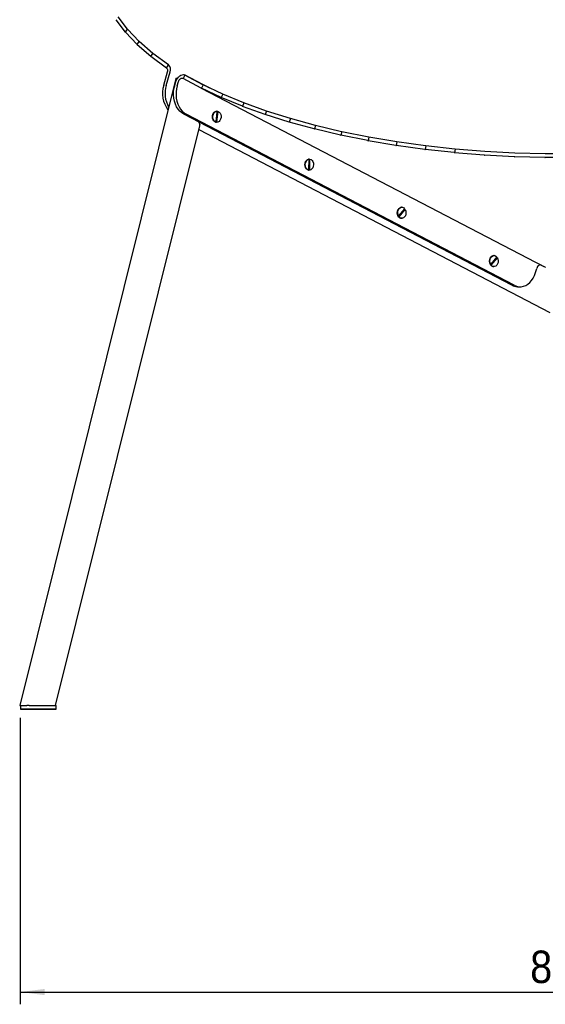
# Model space of a CAD drawing. Header units: millimetres. Extents: x 50 to 4150, y 50 to 2920.
# Tile 4 of 21: x 893 to 1321, y 1545 to 2348. Entities that reach past the tile are written whole.
import ezdxf

# ---------------------------------------------------------------- set-up
doc = ezdxf.new("R2010")
doc.units = ezdxf.units.MM
doc.header["$LTSCALE"] = 10
doc.linetypes.add('SLD-Solido', pattern=[0])
doc.layers.add('QUOTE', color=1, linetype='SLD-Solido')
doc.styles.add('SLDTEXTSTYLE0', font='GOTHIC.TTF', dxfattribs={"width": 0.913})
doc.dimstyles.new('SLDDIMSTYLE0', dxfattribs={"dimtxt": 26.458333, "dimasz": 20, "dimexe": 0, "dimexo": 0.0625, "dimgap": 6.614583, "dimtad": 1, "dimdec": 1, "dimrnd": 1e-09, "dimzin": 12, "dimdsep": 46, "dimtxsty": 'SLDTEXTSTYLE0', "dimsah": 1, "dimcen": 0.09, "dimadec": 0, "dimazin": 3, "dimtfac": 1, "dimtdec": 1, "dimtofl": 0, "dimtmove": 0, "dimatfit": 3, "dimfxl": 1, "dimfrac": 2, "dimtolj": 1, "dimtzin": 12, "dimarcsym": 0})

# ---------------------------------------------------------------- blocks, each defined once
blk = doc.blocks.new('_D')
at = {"layer": 'QUOTE', "transparency": 16777216}
for p, q in [((893.49, 1778.92), (893.49, 1545.2)), ((1774.42, 1778.92), (1774.42, 1545.2)), ((893.49, 1555.2), (1774.42, 1555.2))]:
    blk.add_line(p, q, dxfattribs=at)
for points in [[(893.49, 1555.2), (913.49, 1552.7), (913.49, 1557.7)], [(1774.42, 1555.2), (1754.42, 1557.7), (1754.42, 1552.7)]]:
    blk.add_solid(points, dxfattribs=at)
at = {"layer": 'QUOTE', "transparency": 16777216, "insert": (1309.13, 1588.99), "char_height": 26.458, "attachment_point": 1, "rotation": 0.00004, "style": 'SLDTEXTSTYLE0'}
blk.add_mtext('880,9', dxfattribs=at)

msp = doc.modelspace()

# ---------------------------------------------------------------- linework, layer by layer
for p, q in [((979.388655, 2337.841865), (971.860385, 2348.047611)), ((981.068225, 2340.272316), (973.539955, 2350.478062)), ((979.388655, 2337.841865), (981.068225, 2340.272316)), ((988.805806, 2327.779162), (979.472571, 2337.742402)), ((990.444031, 2330.258152), (981.110796, 2340.221392)), ((988.805806, 2327.779162), (990.444031, 2330.258152)), ((1001.585722, 2320.539181), (990.49555, 2330.208625)), ((999.997338, 2318.012926), (988.907166, 2327.682369)), ((999.997338, 2318.012926), (1001.585722, 2320.539181)), ((1014.46821, 2311.141889), (1001.645904, 2320.491308)), ((1012.93787, 2308.569893), (1000.115563, 2317.919311)), ((1010.536603, 2294.535229), (1013.720856, 2305.626274)), ((1012.559174, 2294.520644), (1015.743427, 2305.61169)), ((1012.93787, 2308.569893), (1014.46821, 2311.141889)), ((1013.195811, 2308.385294), (1012.93787, 2308.569893)), ((1014.726152, 2310.95729), (1014.46821, 2311.141889)), ((1020.32391, 2299.963943), (893.23582, 1788.916768)), ((1019.50646, 2294.207569), (1020.491139, 2297.563054)), ((1020.655836, 2300.284111), (1021.785377, 2300.284275)), ((1020.655848, 2300.284111), (1021.785377, 2300.284275)), ((1021.521954, 2294.169824), (1022.506633, 2297.525309)), ((1026.154293, 2300.312767), (1026.431454, 2300.162592)), ((1027.83564, 2302.813579), (1026.431454, 2300.162592)), ((1041.155159, 2292.205998), (1026.431454, 2300.162592)), ((1027.558479, 2302.963754), (1027.83564, 2302.813579)), ((1048.163592, 2292.213253), (1027.558479, 2302.963754)), ((1042.559345, 2294.856985), (1027.83564, 2302.813579)), ((1041.193613, 2292.185596), (1320.264734, 2146.84706)), ((1042.636788, 2294.817927), (1041.302656, 2292.131649)), ((1057.274016, 2284.604664), (1041.302656, 2292.131649)), ((1058.608147, 2287.290942), (1042.636788, 2294.817927)), ((1058.692038, 2287.253976), (1057.434269, 2284.534239)), ((1074.619512, 2277.4502), (1057.434269, 2284.534239)), ((1075.877282, 2280.169937), (1058.692038, 2287.253976)), ((1075.96726, 2280.135238), (1074.791828, 2277.384044)), ((1094.290171, 2273.525549), (1075.96726, 2280.135238)), ((1054.187147, 2273.41684), (1053.051505, 2264.588729)), ((1053.173344, 2264.938132), (1054.181126, 2272.772303)), ((1054.068456, 2273.421921), (1053.73254, 2273.428212)), ((1053.781245, 2264.428581), (1054.916887, 2273.256691)), ((1054.107814, 2272.800135), (1054.181126, 2272.772303)), ((1054.181126, 2272.772303), (1054.580972, 2273.262982)), ((1054.182212, 2273.378476), (1054.543027, 2273.276998)), ((1054.580972, 2273.262982), (1054.916887, 2273.256691)), ((1093.114739, 2270.774354), (1074.791828, 2277.384044)), ((1094.385845, 2273.493282), (1093.29836, 2270.71279)), ((1113.765164, 2267.387242), (1094.385845, 2273.493282)), ((1294.181637, 2131.528743), (1026.964934, 2270.946238)), ((1296.197131, 2131.490998), (1028.980428, 2270.908493)), ((1039.096782, 2264.616574), (1039.874037, 2262.373745)), ((1052.715589, 2264.59502), (1053.051505, 2264.588729)), ((1053.173344, 2264.938132), (1053.097094, 2264.943123)), ((1053.44533, 2264.434872), (1053.173344, 2264.938132)), ((1053.781245, 2264.428581), (1053.44533, 2264.434872)), ((1053.564021, 2264.42979), (1053.44533, 2264.434872)), ((1053.564021, 2264.42979), (1053.899937, 2264.423499)), ((1112.677679, 2264.606749), (1093.29836, 2270.71279)), ((1113.866114, 2267.357562), (1112.871788, 2264.55008)), ((1133.221575, 2258.974756), (1112.871788, 2264.55008)), ((1134.215901, 2261.782237), (1113.866114, 2267.357562)), ((922.49243, 1788.931086), (1039.983461, 2261.386529)), ((1039.241877, 2258.404469), (1325.29962, 2109.329615)), ((1134.32168, 2261.755284), (1133.425298, 2258.923262)), ((1154.655313, 2253.903367), (1133.425298, 2258.923262)), ((1155.551695, 2256.73539), (1134.32168, 2261.755284)), ((1155.66183, 2256.711294), (1154.867721, 2253.857305)), ((1177.677933, 2252.269081), (1155.66183, 2256.711294)), ((1176.883823, 2249.415092), (1154.867721, 2253.857305)), ((1177.791931, 2252.247958), (1177.103941, 2249.374692)), ((1199.808507, 2245.529851), (1177.103941, 2249.374692)), ((1200.496497, 2248.403117), (1177.791931, 2252.247958)), ((1200.613844, 2248.385068), (1200.035315, 2245.495315)), ((1223.906201, 2245.154641), (1200.613844, 2248.385068)), ((1223.327672, 2242.264889), (1200.035315, 2245.495315)), ((1224.026365, 2245.139753), (1223.560115, 2242.236391)), ((1247.336984, 2239.634698), (1223.560115, 2242.236391)), ((1247.803234, 2242.53806), (1224.026365, 2245.139753)), ((1247.925669, 2242.526405), (1247.573973, 2239.612382)), ((1272.081625, 2240.564978), (1247.925669, 2242.526405)), ((1296.633713, 2239.244144), (1272.205775, 2240.556612)), ((1128.96741, 2234.321482), (1128.631495, 2234.327773)), ((1128.96741, 2234.321482), (1128.855555, 2225.378052)), ((1128.930619, 2225.888624), (1129.029881, 2233.825131)), ((1128.961341, 2233.836222), (1129.029881, 2233.825131)), ((1129.029881, 2233.825131), (1129.372093, 2234.322302)), ((1129.372093, 2234.322302), (1129.708009, 2234.316011)), ((1129.596154, 2225.372581), (1129.708009, 2234.316011)), ((1271.729929, 2237.650955), (1247.573973, 2239.612382)), ((1296.398289, 2236.322465), (1271.97035, 2237.634933)), ((1321.232621, 2235.655128), (1296.64101, 2236.31282)), ((1321.350622, 2238.581416), (1296.759011, 2239.239108)), ((1346.122745, 2238.579735), (1321.476495, 2238.579735)), ((1346.122745, 2235.651908), (1321.476495, 2235.651908)), ((1128.519639, 2225.384343), (1128.855555, 2225.378052)), ((1128.930619, 2225.888624), (1128.861815, 2225.878548)), ((1129.260238, 2225.378872), (1128.930619, 2225.888624)), ((1129.596154, 2225.372581), (1129.260238, 2225.378872)), ((1206.884179, 2193.942578), (1201.90399, 2188.036536)), ((1201.995375, 2187.6229), (1206.414854, 2192.863992)), ((1202.38921, 2187.285564), (1207.369399, 2193.191605)), ((1204.669144, 2195.113954), (1204.332049, 2195.116385)), ((1206.414854, 2192.863992), (1207.032304, 2193.194036)), ((1206.594327, 2193.59884), (1206.884191, 2193.120947)), ((1207.032304, 2193.194036), (1207.369399, 2193.191605)), ((1201.566895, 2188.038967), (1201.90399, 2188.036536)), ((1202.052115, 2187.287995), (1201.995375, 2187.6229)), ((1202.38921, 2187.285564), (1202.052115, 2187.287995)), ((1204.26715, 2186.116619), (1204.604246, 2186.114188)), ((1282.018196, 2154.595987), (1276.993178, 2148.690527)), ((1277.086934, 2148.284611), (1281.546194, 2153.525187)), ((1277.475887, 2147.939587), (1282.500904, 2153.845047)), ((1279.831301, 2155.766998), (1279.495385, 2155.773289)), ((1281.546194, 2153.525187), (1282.164989, 2153.851338)), ((1281.842403, 2154.389393), (1282.162036, 2153.857127)), ((1282.164989, 2153.851338), (1282.500904, 2153.845047)), ((1276.657263, 2148.696818), (1276.993178, 2148.690527)), ((1277.139971, 2147.945878), (1277.086934, 2148.284611)), ((1277.475887, 2147.939587), (1277.139971, 2147.945878)), ((1279.326866, 2146.774867), (1279.662782, 2146.768576)), ((1313.514507, 2141.82579), (1314.499186, 2145.181275)), ((1298.77405, 2130.32996), (1300.789544, 2130.292215)), ((893.488167, 1788.916881), (898.892764, 1788.918265)), ((893.8468, 1788.916708), (893.590731, 1788.916708)), ((893.8468, 1788.916762), (893.846752, 1785.931782)), ((894.372169, 1785.931797), (898.763403, 1785.931811)), ((915.139769, 1785.931073), (894.495603, 1785.931745)), ((899.175198, 1785.931706), (899.175198, 1785.93166)), ((900.896936, 1788.918438), (900.346477, 1788.918438)), ((901.57521, 1785.931634), (901.575186, 1785.931608)), ((901.575186, 1785.931608), (902.825174, 1785.931575)), ((902.825221, 1785.931626), (901.57521, 1785.931634)), ((901.589136, 1785.931767), (922.233302, 1785.931095)), ((901.589185, 1788.931767), (922.233351, 1788.931095)), ((902.825174, 1785.931626), (902.825174, 1785.931575)), ((902.825174, 1785.931575), (904.075186, 1785.931567)), ((904.07521, 1785.931593), (902.825221, 1785.931626)), ((904.075186, 1785.931567), (904.07521, 1785.931593)), ((904.075186, 1785.931593), (904.075186, 1785.931567)), ((906.475198, 1785.931541), (906.475198, 1785.931587)), ((910.971864, 1785.931322), (910.971864, 1785.931276)), ((913.371876, 1785.93125), (913.371853, 1785.931224)), ((913.371853, 1785.931224), (914.621841, 1785.931191)), ((914.621888, 1785.931242), (913.371876, 1785.93125)), ((914.621841, 1785.931242), (914.621841, 1785.931191)), ((914.621841, 1785.931191), (915.871853, 1785.931183)), ((915.871876, 1785.931209), (914.621888, 1785.931242)), ((915.871853, 1785.931183), (915.871876, 1785.931209)), ((915.871853, 1785.931209), (915.871853, 1785.931183)), ((922.356736, 1785.931043), (917.965501, 1785.931029)), ((918.271864, 1785.931157), (918.271864, 1785.931203)), ((922.882153, 1785.931058), (922.882202, 1788.931058))]:
    msp.add_line(p, q)
at = {"flags": 128}
for points in [[(1020.491139, 2297.563054), (1021.0026, 2298.911614), (1021.715976, 2300.181341), (1022.591845, 2301.30207), (1023.581807, 2302.21187), (1024.631157, 2302.860465), (1025.681906, 2303.212014), (1026.675992, 2303.247089), (1027.558479, 2302.963754)], [(1022.506633, 2297.525309), (1022.770613, 2298.221339), (1023.138807, 2298.876682), (1023.590869, 2299.455123), (1024.101817, 2299.924698), (1024.643417, 2300.259456), (1025.185739, 2300.440901), (1025.698815, 2300.459004), (1026.154293, 2300.312767)], [(1026.964934, 2270.946238), (1025.252123, 2272.037038), (1023.67453, 2273.447591), (1022.264269, 2275.149185), (1021.050049, 2277.107178), (1020.056589, 2279.281713), (1019.304112, 2281.628522), (1018.807937, 2284.09983), (1018.578164, 2286.645329), (1018.619471, 2289.2132), (1018.931017, 2291.751169), (1019.50646, 2294.207569)], [(1021.521954, 2294.169824), (1020.946511, 2291.713423), (1020.634965, 2289.175455), (1020.593658, 2286.607584), (1020.823431, 2284.062085), (1021.319606, 2281.590777), (1022.072083, 2279.243968), (1023.065543, 2277.069433), (1024.279763, 2275.111439), (1025.690024, 2273.409846), (1027.267617, 2271.999292), (1028.980428, 2270.908493)], [(1053.564021, 2264.42979), (1053.136298, 2264.475157), (1052.229119, 2264.835981), (1051.436912, 2265.528397), (1050.823857, 2266.49631), (1050.43962, 2267.661305), (1050.315329, 2268.929001), (1050.461054, 2270.196697), (1050.86499, 2271.361692), (1051.494411, 2272.329605), (1052.298326, 2273.022021), (1053.211606, 2273.382845), (1053.73254, 2273.428212)], [(1052.715589, 2264.59502), (1051.834192, 2265.126453), (1051.106262, 2265.97957), (1050.593379, 2267.082201), (1050.338932, 2268.341066), (1050.364447, 2269.649669), (1050.667765, 2270.897305), (1051.223226, 2271.978428), (1051.98384, 2272.801579), (1052.885261, 2273.29712), (1053.73254, 2273.428212)], [(1053.051505, 2264.588729), (1052.170108, 2265.120162), (1051.442177, 2265.973279), (1050.929295, 2267.07591), (1050.674848, 2268.334775), (1050.700363, 2269.643378), (1051.003681, 2270.891014), (1051.559142, 2271.972138), (1052.319756, 2272.795288), (1053.221177, 2273.290829), (1054.187147, 2273.41684)], [(1054.916887, 2273.256691), (1055.798284, 2272.725259), (1056.526215, 2271.872141), (1057.039097, 2270.76951), (1057.293544, 2269.510645), (1057.268029, 2268.202042), (1056.964711, 2266.954406), (1056.40925, 2265.873283), (1055.648636, 2265.050133), (1054.747216, 2264.554591), (1053.781245, 2264.428581)], [(1129.260238, 2225.378872), (1128.433884, 2225.399478), (1127.526705, 2225.760302), (1126.734498, 2226.452718), (1126.121443, 2227.420631), (1125.737206, 2228.585626), (1125.612915, 2229.853322), (1125.75864, 2231.121019), (1126.162576, 2232.286013), (1126.791997, 2233.253926), (1127.595911, 2233.946342), (1128.509192, 2234.307166), (1129.364935, 2234.323427)], [(1128.519639, 2225.384343), (1127.586377, 2225.724283), (1126.768124, 2226.413529), (1126.134102, 2227.393772), (1125.737947, 2228.582085), (1125.613173, 2229.877942), (1125.770336, 2231.171716), (1126.196139, 2232.353957), (1126.854562, 2233.324652), (1127.689903, 2234.001682), (1128.631495, 2234.327773)], [(1128.855555, 2225.378052), (1127.922293, 2225.717993), (1127.10404, 2226.407238), (1126.470018, 2227.387481), (1126.073863, 2228.575794), (1125.949089, 2229.871651), (1126.106251, 2231.165425), (1126.532055, 2232.347666), (1127.190477, 2233.318361), (1128.025818, 2233.995391), (1128.96741, 2234.321482)], [(1129.708009, 2234.316011), (1130.641271, 2233.97607), (1131.459524, 2233.286825), (1132.093546, 2232.306582), (1132.489701, 2231.118269), (1132.614475, 2229.822412), (1132.457313, 2228.528638), (1132.031509, 2227.346397), (1131.373087, 2226.375702), (1130.537746, 2225.698672), (1129.596154, 2225.372581)], [(1204.957512, 2186.13711), (1204.593519, 2186.038542), (1203.644862, 2186.038542), (1202.737683, 2186.399366), (1201.945476, 2187.091782), (1201.33242, 2188.059695), (1200.948183, 2189.22469), (1200.823893, 2190.492386), (1200.969618, 2191.760082), (1201.373553, 2192.925077), (1202.002974, 2193.89299), (1202.31421, 2194.213316)], [(1201.566895, 2188.038967), (1201.138158, 2189.209442), (1200.976871, 2190.498949), (1201.096677, 2191.798401), (1201.487442, 2192.997868), (1202.116107, 2193.995878), (1202.929489, 2194.708002), (1203.858779, 2195.073997), (1204.332049, 2195.116385)], [(1201.90399, 2188.036536), (1201.475254, 2189.207011), (1201.313966, 2190.496518), (1201.433773, 2191.795971), (1201.824537, 2192.995437), (1202.453202, 2193.993447), (1203.266584, 2194.705572), (1204.195874, 2195.071566), (1205.162456, 2195.06047), (1206.08456, 2194.67322), (1206.884179, 2193.942578)], [(1207.369399, 2193.191605), (1207.798136, 2192.021131), (1207.959423, 2190.731623), (1207.839617, 2189.432171), (1207.448852, 2188.232704), (1206.820187, 2187.234694), (1206.006805, 2186.52257), (1205.077515, 2186.156575), (1204.110933, 2186.167672), (1203.188829, 2186.554922), (1202.38921, 2187.285564)], [(1201.625035, 2188.038548), (1201.70753, 2187.930138), (1202.032584, 2187.583876)], [(1279.326866, 2146.774867), (1278.899144, 2146.820234), (1277.991965, 2147.181058), (1277.199757, 2147.873474), (1276.586702, 2148.841387), (1276.202465, 2150.006382), (1276.078174, 2151.274078), (1276.2239, 2152.541774), (1276.627835, 2153.706769), (1277.257256, 2154.674682), (1278.061171, 2155.367098), (1278.974451, 2155.727922), (1279.495385, 2155.773289)], [(1276.657263, 2148.696818), (1276.233375, 2149.867229), (1276.078317, 2151.156656), (1276.205204, 2152.456017), (1276.603304, 2153.655388), (1277.238937, 2154.653308), (1278.058332, 2155.365354), (1278.992168, 2155.73129), (1279.495385, 2155.773289)], [(1276.993178, 2148.690527), (1276.569291, 2149.860938), (1276.414232, 2151.150365), (1276.54112, 2152.449726), (1276.93922, 2153.649098), (1277.574853, 2154.647017), (1278.394247, 2155.359063), (1279.328084, 2155.724999), (1280.297364, 2155.713868), (1281.220088, 2155.32661), (1282.018196, 2154.595987)], [(1282.500904, 2153.845047), (1282.924792, 2152.674636), (1283.07985, 2151.385209), (1282.952963, 2150.085848), (1282.554863, 2148.886477), (1281.91923, 2147.888557), (1281.099835, 2147.176511), (1280.165999, 2146.810575), (1279.196719, 2146.821707), (1278.273995, 2147.208964), (1277.475887, 2147.939587)], [(1296.197131, 2131.490998), (1298.010291, 2130.742159), (1299.88689, 2130.350524), (1301.788726, 2130.324066), (1303.677082, 2130.663323), (1305.513517, 2131.36139), (1307.260647, 2132.404055), (1308.882906, 2133.770093), (1310.347267, 2135.431696), (1311.623922, 2137.355037), (1312.686882, 2139.500963), (1313.514507, 2141.82579)], [(894.372169, 1785.931797), (894.136906, 1785.931796), (893.967352, 1785.931792), (893.870022, 1785.931787), (893.848657, 1785.93178), (893.904078, 1785.931773), (894.034154, 1785.931764), (894.233888, 1785.931755), (894.495603, 1785.931745)], [(906.128265, 1785.931493), (906.847152, 1785.9315), (907.240204, 1785.931515), (907.275579, 1785.931537), (906.95041, 1785.931564), (906.291041, 1785.931595), (905.350891, 1785.931625), (904.206123, 1785.931654), (902.949481, 1785.931678), (901.682771, 1785.931696), (900.508613, 1785.931706), (899.522131, 1785.931708), (898.803244, 1785.931701), (898.410192, 1785.931686), (898.374817, 1785.931664), (898.699986, 1785.931637), (899.359355, 1785.931607), (900.299505, 1785.931576), (901.444273, 1785.931547), (902.700914, 1785.931523), (903.967625, 1785.931505), (905.141783, 1785.931495), (906.128265, 1785.931493)], [(901.589136, 1785.931767), (901.275497, 1785.931777), (900.921987, 1785.931785), (900.542192, 1785.931793), (900.150706, 1785.9318), (899.762574, 1785.931805), (899.392712, 1785.931809), (899.055333, 1785.931811), (898.763403, 1785.931811)], [(906.475198, 1785.931541), (906.296573, 1785.931564), (905.778145, 1785.931591), (904.970662, 1785.931618), (903.953166, 1785.931644), (902.825257, 1785.931665), (901.697342, 1785.931681), (900.67983, 1785.931688), (899.872321, 1785.931687), (899.35386, 1785.931677), (899.175198, 1785.93166), (899.353823, 1785.931637), (899.872251, 1785.931611), (900.679734, 1785.931583), (901.697229, 1785.931557), (902.825138, 1785.931536), (903.953053, 1785.93152), (904.970566, 1785.931513), (905.778075, 1785.931514), (906.296536, 1785.931524), (906.475198, 1785.931541)], [(900.896931, 1788.931786), (900.922036, 1788.931785), (901.275546, 1788.931777), (901.589185, 1788.931767)], [(917.924931, 1785.931109), (918.643818, 1785.931116), (919.03687, 1785.931131), (919.072245, 1785.931153), (918.747076, 1785.93118), (918.087708, 1785.93121), (917.147557, 1785.931241), (916.00279, 1785.93127), (914.746148, 1785.931294), (913.479437, 1785.931312), (912.30528, 1785.931322), (911.318798, 1785.931324), (910.599911, 1785.931317), (910.206858, 1785.931302), (910.171484, 1785.93128), (910.496652, 1785.931252), (911.156021, 1785.931222), (912.096172, 1785.931192), (913.240939, 1785.931163), (914.497581, 1785.931139), (915.764291, 1785.931121), (916.938449, 1785.931111), (917.924931, 1785.931109)], [(918.271864, 1785.931157), (918.093239, 1785.93118), (917.574811, 1785.931206), (916.767329, 1785.931234), (915.749833, 1785.93126), (914.621924, 1785.931281), (913.494009, 1785.931296), (912.476496, 1785.931304), (911.668987, 1785.931303), (911.150526, 1785.931293), (910.971864, 1785.931276), (911.15049, 1785.931253), (911.668917, 1785.931226), (912.4764, 1785.931199), (913.493896, 1785.931173), (914.621805, 1785.931152), (915.74972, 1785.931136), (916.767232, 1785.931129), (917.574741, 1785.93113), (918.093202, 1785.93114), (918.271864, 1785.931157)], [(915.139769, 1785.931073), (915.453408, 1785.931064), (915.806918, 1785.931055), (916.186713, 1785.931047), (916.578199, 1785.93104), (916.966331, 1785.931035), (917.336193, 1785.931031), (917.673572, 1785.931029), (917.965501, 1785.931029)], [(922.356736, 1785.931043), (922.591999, 1785.931045), (922.761553, 1785.931048), (922.858882, 1785.931053), (922.880248, 1785.93106), (922.824827, 1785.931068), (922.694751, 1785.931076), (922.495017, 1785.931086), (922.233302, 1785.931095)], [(922.233351, 1788.931095), (922.495066, 1788.931086), (922.694799, 1788.931076), (922.824876, 1788.931068), (922.880296, 1788.93106), (922.882202, 1788.931058)]]:
    msp.add_lwpolyline(points, dxfattribs=at)
for centre, radius, start, end in [((1011.405479, 2306.615123), 2.517696, 336.873689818, 44.675573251), ((1011.257384, 2307.527584), 4.878036, 336.873689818, 44.675573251), ((1031.867846, 2288.031447), 22.300697, 163.043817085, 216.875565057), ((1034.644464, 2288.020341), 23.022032, 163.599406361, 209.244664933), ((1205.363804, 2190.475605), 4.477028, 161.571779, 208.017081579), ((1202.738988, 2191.038186), 4.104334, 26.41362903, 31.444784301), ((1204.851686, 2189.990086), 3.709728, 211.749038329, 219.650455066), ((1204.363667, 2188.979097), 2.864106, 216.188741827, 268.068838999), ((1277.891723, 2151.723687), 4.074379, 26.241346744, 31.275734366), ((1279.924807, 2150.628716), 3.680809, 211.705217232, 219.556966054), ((1279.451772, 2149.635681), 2.863539, 216.164808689, 267.499999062), ((1318.884826, 2143.973394), 4.548936, 121.877250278, 164.601522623), ((1299.001389, 2140.596793), 10.26935, 242.008941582, 268.731502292)]:
    msp.add_arc(centre, radius, start, end)
for centre, major_axis, ratio, start_param, end_param in [((986.268597, 2340.970991), (7.038937, 2.851481), 0.3923070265, 3.2482012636, 3.2900602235), ((986.268597, 2340.970991), (5.27759, 0.508336), 0.2504047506, 3.2904229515, 3.3322819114), ((995.507984, 2331.107935), (5.185309, 0.60944), 0.2584792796, 3.3300815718, 3.3719032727), ((995.507984, 2331.107935), (6.97806, 2.912172), 0.4125337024, 3.2995643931, 3.3413860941), ((1006.486584, 2321.535769), (5.076816, 0.705213), 0.2684718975, 3.3709209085, 3.4127015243), ((1006.486584, 2321.535769), (6.907885, 2.964242), 0.4338594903, 3.3511423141, 3.3929229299), ((1021.108766, 2298.976826), (-0.577342, 1.281556), 0.4470237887, 6.0844587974, 6.8083268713), ((1021.108889, 2298.976826), (-0.577468, 1.281548), 0.446995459, 6.0845028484, 6.7994330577), ((1046.985141, 2296.159821), (6.741241, 3.027078), 0.4790723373, 3.4930305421, 3.5319011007), ((1046.985141, 2296.159821), (4.81233, 0.865021), 0.2946706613, 3.4954765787, 3.5343471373), ((1062.795249, 2288.708831), (6.650176, 3.036952), 0.5030090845, 3.5438667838, 3.5828032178), ((1062.795249, 2288.708831), (4.663497, 0.928321), 0.3110085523, 3.5395863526, 3.5785227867), ((1079.807138, 2281.696252), (4.507433, 0.98235), 0.3298518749, 3.5861981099, 3.6251965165), ((1079.807138, 2281.696252), (6.556954, 3.033497), 0.5281754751, 3.5961565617, 3.6351549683), ((1097.945369, 2275.153183), (4.346221, 1.025856), 0.3514526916, 3.635782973, 3.6748391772), ((1097.945369, 2275.153183), (6.463463, 3.014692), 0.5545816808, 3.6503221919, 3.6893783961), ((1117.129511, 2269.108638), (6.371981, 2.97788), 0.5822103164, 3.7069190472, 3.7460286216), ((1117.129511, 2269.108638), (4.182266, 1.057348), 0.3760638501, 3.6889348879, 3.7280444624), ((1039.198481, 2262.373646), (-0.577468, 1.281548), 0.446995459, 3.6578404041, 4.5137065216), ((1137.274493, 2263.589426), (6.285284, 2.919449), 0.6110017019, 3.76669543, 3.8058537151), ((1137.274493, 2263.589426), (4.018356, 1.074977), 0.4039128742, 3.7464260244, 3.7855843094), ((1158.290983, 2258.62002), (3.857757, 1.07634), 0.4351561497, 3.8092919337, 3.8484940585), ((1158.290983, 2258.62002), (6.206794, 2.834344), 0.6408304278, 3.8306826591, 3.8698847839), ((1180.085782, 2254.22246), (6.14073, 2.71531), 0.6714672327, 3.9003301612, 3.9395710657), ((1180.085782, 2254.22246), (3.704328, 1.058177), 0.4698001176, 3.8789615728, 3.9182024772), ((1202.562242, 2250.416248), (3.562647, 1.015892), 0.507567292, 3.9574487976, 3.9967232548), ((1202.562242, 2250.416248), (6.092198, 2.551726), 0.7025159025, 3.9777016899, 4.0169761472), ((1225.620688, 2247.218263), (6.066955, 2.327976), 0.7333085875, 4.0657311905, 4.1050338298), ((1225.620688, 2247.218263), (3.438076, 0.942884), 0.5476720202, 4.0476044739, 4.0869071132), ((1249.158868, 2244.642687), (3.336499, 0.82985), 0.5884613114, 4.1533362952, 4.1926616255), ((1273.072397, 2242.700945), (3.263161, 0.665041), 0.6269125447, 4.2793862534, 4.3187286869), ((1249.158868, 2244.642687), (6.070135, 2.021744), 0.7627382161, 4.1684446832, 4.2077700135), ((1273.072397, 2242.700945), (6.102535, 1.604494), 0.7890248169, 4.2907374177, 4.3300798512), ((1297.25523, 2241.401645), (6.153214, 1.051154), 0.8095264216, 4.4365734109, 4.475927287), ((1297.25523, 2241.401645), (3.219858, 0.438479), 0.6582092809, 4.4295333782, 4.4688872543), ((1321.600123, 2240.750552), (6.193905, 0.369077), 0.8210171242, 4.6042092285, 4.6435688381), ((1321.600123, 2240.750552), (3.201965, 0.154444), 0.6762459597, 4.6018237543, 4.6411833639), ((1332.465489, 2140.082378), (27.498507, -13.806766), 0.0207537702, 1.9987806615, 2.0350593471), ((894.266306, 1788.916881), (1.030486, 0.000113), 0.0001267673, 2.4266309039, 3.9974272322), ((899.670903, 1788.918265), (1.030486, 0.000113), 0.0001267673, 0.8558345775, 2.4266309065)]:
    msp.add_ellipse(centre, major_axis=major_axis, ratio=ratio, start_param=start_param, end_param=end_param)
for points, knots in [([(1318.491552, 2147.770522), (1318.308567, 2147.858767), (1317.930247, 2148.041212), (1317.431281, 2148.162528), (1317.06987, 2148.166865), (1316.74282, 2148.097743), (1316.588664, 2147.942885), (1316.482528, 2147.836266)], [0, 0, 0, 0, 0.237360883, 0.4907393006, 0.6100969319, 0.7315518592, 1, 1, 1, 1]), ([(1320.264742, 2146.847075), (1320.280049, 2146.839144), (1320.327842, 2146.814381), (1320.376075, 2146.790841), (1320.408861, 2146.774841)], [0, 0, 0, 0, 0.3202653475, 1, 1, 1, 1]), ([(1321.313267, 2146.331931), (1321.330136, 2146.323781), (1321.347038, 2146.315725), (1321.363974, 2146.307763), (1321.380909, 2146.299801), (1321.397877, 2146.291933), (1321.414877, 2146.28416), (1321.44866, 2146.268713), (1321.48257, 2146.25364), (1321.5166, 2146.238946)], [0, 0, 0, 0, 0.00006327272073, 0.00006327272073, 0.00006327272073, 0.00012654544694, 0.00012654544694, 0.00012654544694, 0.00025228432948, 0.00025228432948, 0.00025228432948, 0.00025228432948])]:
    msp.add_open_spline(points, degree=3, knots=knots)

# ---------------------------------------------------------------- dimensions: what is measured, and where the dimension line sits
at = {"layer": 'QUOTE'}
dim = msp.add_linear_dim(base=(1774.420694, 1555.196665), p1=(893.488167, 1788.916881), p2=(1774.420543, 1788.917453), angle=0.000037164, dimstyle='SLDDIMSTYLE0', dxfattribs=at)
dim.commit()
dim.dimension.update_dxf_attribs({"geometry": '_D', "text_midpoint": (1353.105528, 1555.196391), "dimtype": 160})

doc.saveas('drawing.dxf')
